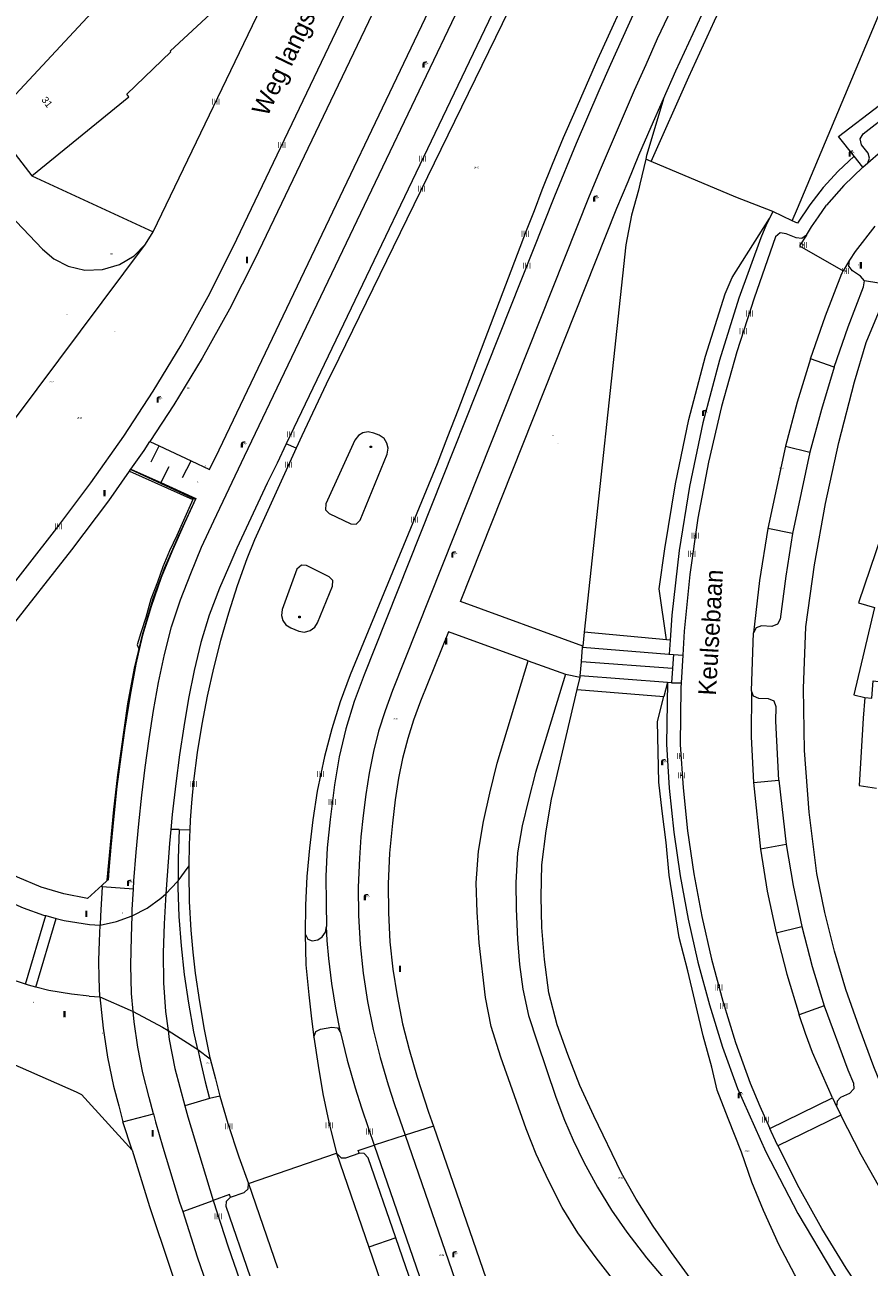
# Model space of a CAD drawing. Header units: metres. Extents: x 197457 to 198138, y 353986 to 354984.
# Tile 201 of 217: x 197987 to 198046, y 354631 to 354718. Entities that reach past the tile are written whole.
import ezdxf
from ezdxf.enums import TextEntityAlignment as Align

# ---------------------------------------------------------------- set-up
doc = ezdxf.new("R2010")
doc.units = ezdxf.units.M
doc.header["$MEASUREMENT"] = 0
for name, color, linetype, lineweight, true_color in [('afsluitpaal', 7, 'Continuous', 0, 0xde7233), ('benzine-   olieput', 7, 'Continuous', 0, 0x104b6e), ('kolk', 7, 'Continuous', 0, 0x104b6e), ('lichtmast', 7, 'Continuous', 0, 0x104b6e), ('straatnaambord', 7, 'Continuous', 0, 0x104b6e), ('verkeersbordpaal', 7, 'Continuous', 0, 0x104b6e), ('verklikker transportleiding', 7, 'Continuous', 0, 0x104b6e)]:
    doc.layers.add(name, color=color, linetype=linetype, lineweight=lineweight, true_color=true_color)
for name, color, linetype, lineweight in [('Grens beheer openbare ruimte groenbeheer', 253, 'Continuous', 0), ('Grens beheer openbare ruimte wegbeheer', 253, 'Continuous', 0), ('grens individueel parkeervak', 7, 'Continuous', 0), ('Grens maaiveld', 253, 'Continuous', 0), ('heg geen IMGeo', 7, 'Continuous', 0), ('hoofdgebouw', 1, 'Continuous', 0), ('Hoogtepunt', 7, 'Continuous', 0), ('huisnummerreeks BGT', 7, 'Continuous', 0), ('kant verharding', 7, 'Continuous', 0), ('kruinlijn', 1, 'Continuous', 0), ('openbare ruimte label tekst', 7, 'Continuous', 0), ('raster geen IMGeo', 7, 'Continuous', 0), ('taludlijn', 1, 'Continuous', 0), ('tussenmuur', 1, 'Continuous', 13), ('verkeerszuil', 7, 'Continuous', 0), ('vlakafsluiter', 1, 'Continuous', 0), ('waterleidingput', 132, 'Continuous', 0)]:
    doc.layers.add(name, color=color, linetype=linetype, lineweight=lineweight)
doc.styles.add('Style-WORKING', font='WORKING.shx')

# ---------------------------------------------------------------- blocks, each defined once
blk = doc.blocks.new('afsluitpaal')
at = {"layer": 'afsluitpaal', "linetype": 'Continuous', "lineweight": 0, "true_color": 0xbd2877}
blk.add_hatch(color=232, dxfattribs=at).paths.add_polyline_path([(0.15, 0.65, 1), (-0.15, 0.65), (-0.15, 0.05), (-0.3, 0.05), (-0.3, -0.1), (0, -0.1, -0.414214), (-0.1, 0, -1), (0.1, 0, -0.414214), (0, -0.1), (0.3, -0.1), (0.3, 0.05), (0.15, 0.05)])
at = {"layer": 'afsluitpaal', "linetype": 'Continuous', "lineweight": 0, "true_color": 0x681648}
blk.add_hatch(color=219, dxfattribs=at).paths.add_polyline_path([(0.1, 0, 1), (-0.1, 0, 1)])
blk = doc.blocks.new('kolk')
at = {"layer": 'kolk', "linetype": 'Continuous', "lineweight": 0, "true_color": 0xbd2877}
for points in [[(-0.49, -0.43), (-0.49, 0), (-0.49, 0.42), (-0.4, 0.42), (-0.4, 0), (-0.4, -0.43)], [(-0.19, -0.43), (-0.19, 0), (-0.19, 0.42), (-0.11, 0.42), (-0.11, 0), (-0.11, -0.43)], [(0.11, -0.43), (0.11, 0), (0.11, 0.42), (0.19, 0.42), (0.19, 0), (0.19, -0.43)], [(0.4, -0.43), (0.4, 0), (0.4, 0.42), (0.49, 0.42), (0.49, 0), (0.49, -0.43)]]:
    blk.add_hatch(color=232, dxfattribs=at).paths.add_polyline_path(points)
at = {"layer": 'kolk', "linetype": 'Continuous', "lineweight": 0, "true_color": 0x681648}
blk.add_hatch(color=219, dxfattribs=at).paths.add_polyline_path([(0.1, 0, 1), (-0.1, 0, 1)])
blk = doc.blocks.new('benzineolieput')
at = {"layer": 'benzine-   olieput', "linetype": 'Continuous', "lineweight": 0, "true_color": 0xbd2877}
h = blk.add_hatch(color=232, dxfattribs=at)
edge = h.paths.add_edge_path()
edge.add_spline(control_points=[(0.44, 0), (0.44, 0.04), (0.43, 0.09), (0.36, 0.2), (0.28, 0.26), (0.09, 0.32), (-0.02, 0.33), (-0.22, 0.29), (-0.31, 0.24), (-0.42, 0.12), (-0.44, 0.06), (-0.44, -0.06), (-0.42, -0.12), (-0.33, -0.22), (-0.28, -0.26), (-0.1, -0.33), (0.04, -0.33), (0.27, -0.27), (0.37, -0.2), (0.43, -0.08), (0.44, -0.04), (0.44, 0)], knot_values=[0, 0, 0, 0, 0.060484, 0.060484, 0.178041, 0.178041, 0.295599, 0.295599, 0.413157, 0.413157, 0.498623, 0.498623, 0.584089, 0.584089, 0.669555, 0.669555, 0.808438, 0.808438, 0.94732, 0.94732, 1, 1, 1, 1], degree=3, periodic=0)
edge = h.paths.add_edge_path(flags=16)
edge.add_ellipse((0, 0), major_axis=(0.392, 0), ratio=0.689655, start_angle=0, end_angle=360)
h = blk.add_hatch(color=232, dxfattribs=at)
h.paths.add_polyline_path([(-0.05, -0.09, -0.572477), (-0.05, 0.09, 0.381612), (-0.15, 0.17), (-0.25, 0.17), (-0.25, -0.18), (-0.15, -0.18, 0.381612)])
h.paths.add_polyline_path([(-0.15, -0.12), (-0.2, -0.12), (-0.2, -0.02), (-0.15, -0.02, -1)], flags=16)
h.paths.add_polyline_path([(-0.15, 0.02), (-0.2, 0.02), (-0.2, 0.12), (-0.15, 0.12, -1)], flags=16)
at = {"layer": 'benzine-   olieput', "linetype": 'Continuous', "lineweight": 0, "true_color": 0x681648}
blk.add_hatch(color=219, dxfattribs=at).paths.add_polyline_path([(0.1, 0, 1), (-0.1, 0, 1)])
at = {"layer": 'benzine-   olieput', "linetype": 'Continuous', "lineweight": 0, "true_color": 0xbd2877}
h = blk.add_hatch(color=232, dxfattribs=at)
h.paths.add_polyline_path([(0.27, -0.08), (0.27, 0.07, 1), (0.07, 0.07), (0.07, 0.07, -0.377964), (0.07, -0.07), (0.07, -0.08, 1)])
h.paths.add_polyline_path([(0.12, -0.08), (0.12, 0.07, -1), (0.23, 0.07), (0.23, -0.08, -1)], flags=16)
blk = doc.blocks.new('lichtmast')
at = {"layer": 'lichtmast', "linetype": 'Continuous', "lineweight": 0, "true_color": 0xbd2877}
for points in [[(0.15, 0.42, -0.344151), (0.3, 0.61), (0.43, 0.64, 0.960861), (0.4, 0.79), (0.1, 0.74, 0.366629), (-0.15, 0.45), (-0.15, -0.1), (0, -0.1, -0.414214), (-0.1, 0, -1), (0.1, 0, -0.414214), (0, -0.1), (0.15, -0.1)], [(0.35, 0.55, 1), (0.3, 0.56), (0.23, 0.32, 1), (0.28, 0.31)], [(0.42, 0.58, 1), (0.38, 0.57), (0.44, 0.33, 1), (0.48, 0.34)], [(0.49, 0.61, 1), (0.45, 0.58), (0.63, 0.4, 1), (0.66, 0.43)]]:
    blk.add_hatch(color=232, dxfattribs=at).paths.add_polyline_path(points)
at = {"layer": 'lichtmast', "linetype": 'Continuous', "lineweight": 0, "true_color": 0x681648}
blk.add_hatch(color=219, dxfattribs=at).paths.add_polyline_path([(-0.1, 0, 1), (0.1, 0, 1)])
blk = doc.blocks.new('DUMMY_2')
at = {"layer": 'verkeerszuil', "color": 7, "lineweight": 0, "flags": 128}
blk.add_lwpolyline([(0.5, -0.5), (-0.5, -0.5), (-0.5, 0.5), (0.5, 0.5), (0.5, -0.5)], close=True, dxfattribs=at)
blk = doc.blocks.new('waterleidingput')
at = {"layer": 'waterleidingput', "linetype": 'Continuous', "lineweight": 0, "true_color": 0x248bcb}
h = blk.add_hatch(color=142, dxfattribs=at)
edge = h.paths.add_edge_path()
edge.add_spline(control_points=[(0.44, 0), (0.44, 0.04), (0.43, 0.09), (0.36, 0.2), (0.28, 0.26), (0.09, 0.32), (-0.02, 0.33), (-0.22, 0.29), (-0.31, 0.24), (-0.42, 0.12), (-0.44, 0.06), (-0.44, -0.06), (-0.42, -0.12), (-0.33, -0.22), (-0.28, -0.26), (-0.1, -0.33), (0.04, -0.33), (0.27, -0.27), (0.37, -0.2), (0.43, -0.08), (0.44, -0.04), (0.44, 0)], knot_values=[0, 0, 0, 0, 0.060484, 0.060484, 0.178041, 0.178041, 0.295599, 0.295599, 0.413157, 0.413157, 0.498623, 0.498623, 0.584089, 0.584089, 0.669555, 0.669555, 0.808438, 0.808438, 0.94732, 0.94732, 1, 1, 1, 1], degree=3, periodic=0)
edge = h.paths.add_edge_path(flags=16)
edge.add_ellipse((0, 0), major_axis=(0.392, 0), ratio=0.689655, start_angle=0, end_angle=360)
for points in [[(-0.05, -0.09, -0.141608), (-0.09, -0.05), (-0.1, -0.09), (-0.17, 0.18), (-0.22, 0.18), (-0.12, -0.17), (-0.07, -0.17)], [(0.03, 0.18), (-0.02, 0.18), (-0.05, 0.09, -0.269854), (0.05, 0.09)], [(0.23, 0.18), (0.18, 0.18), (0.1, -0.09), (0.09, -0.05, -0.141608), (0.05, -0.09), (0.08, -0.17), (0.13, -0.17)]]:
    blk.add_hatch(color=142, dxfattribs=at).paths.add_polyline_path(points)
at = {"layer": 'waterleidingput', "linetype": 'Continuous', "lineweight": 0, "true_color": 0x104b6e}
blk.add_hatch(color=156, dxfattribs=at).paths.add_polyline_path([(0.1, 0, 1), (-0.1, 0, 1)])
blk = doc.blocks.new('paal')
at = {"layer": 'verkeersbordpaal', "linetype": 'Continuous', "lineweight": 0, "true_color": 0xbd2877}
blk.add_hatch(color=232, dxfattribs=at).paths.add_polyline_path([(0.15, 0.8), (-0.15, 0.8), (-0.15, -0.1), (0, -0.1, -0.414214), (-0.1, 0, -1), (0.1, 0, -0.414214), (0, -0.1), (0.15, -0.1)])
at = {"layer": 'verkeersbordpaal', "linetype": 'Continuous', "lineweight": 0, "true_color": 0x681648}
blk.add_hatch(color=219, dxfattribs=at).paths.add_polyline_path([(-0.1, 0, 1), (0.1, 0, 1)])
blk = doc.blocks.new('bord_3')
at = {"layer": 'straatnaambord', "linetype": 'Continuous', "lineweight": 0, "true_color": 0xbd2877}
h = blk.add_hatch(color=232, dxfattribs=at)
h.paths.add_polyline_path([(-0.75, -0.38), (-0.75, 0.38), (0.75, 0.38), (0.75, -0.38)])
h.paths.add_polyline_path([(-0.65, -0.27), (-0.65, 0.27), (0.65, 0.27), (0.65, -0.27)], flags=16)
at = {"layer": 'straatnaambord', "linetype": 'Continuous', "lineweight": 0, "true_color": 0xbd2877, "transparency": 33554534}
h = blk.add_hatch(color=232, dxfattribs=at)
h.paths.add_polyline_path([(-0.65, -0.27), (-0.65, 0.27), (0.65, 0.27), (0.65, -0.27)])
h.paths.add_polyline_path([(-0.55, -0.18), (-0.55, 0.17), (0.55, 0.17), (0.55, -0.18)], flags=16)
at = {"layer": 'straatnaambord', "linetype": 'Continuous', "lineweight": 0, "true_color": 0x681648}
blk.add_hatch(color=219, dxfattribs=at).paths.add_polyline_path([(-0.1, 0, 1), (0.1, 0, 1)])
blk = doc.blocks.new('bord_1')
at = {"layer": 'verklikker transportleiding', "linetype": 'Continuous', "lineweight": 0, "true_color": 0xbd2877}
h = blk.add_hatch(color=232, dxfattribs=at)
h.paths.add_polyline_path([(-0.75, -0.38), (-0.75, 0.38), (0.75, 0.38), (0.75, -0.38)])
h.paths.add_polyline_path([(-0.65, -0.27), (-0.65, 0.27), (0.65, 0.27), (0.65, -0.27)], flags=16)
at = {"layer": 'verklikker transportleiding', "linetype": 'Continuous', "lineweight": 0, "true_color": 0xbd2877, "transparency": 33554534}
h = blk.add_hatch(color=232, dxfattribs=at)
h.paths.add_polyline_path([(-0.65, -0.27), (-0.65, 0.27), (0.65, 0.27), (0.65, -0.27)])
h.paths.add_polyline_path([(-0.55, -0.18), (-0.55, 0.17), (0.55, 0.17), (0.55, -0.18)], flags=16)
at = {"layer": 'verklikker transportleiding', "linetype": 'Continuous', "lineweight": 0, "true_color": 0x681648}
blk.add_hatch(color=219, dxfattribs=at).paths.add_polyline_path([(-0.1, 0, 1), (0.1, 0, 1)])

msp = doc.modelspace()

# ---------------------------------------------------------------- linework, layer by layer
at = {"layer": 'Grens beheer openbare ruimte groenbeheer', "linetype": 'Continuous', "lineweight": 0}
for p, q in [((198032.128, 354675.294), (198026.363, 354675.829)), ((198032.376, 354675.271), (198032.128, 354675.294)), ((198025.866, 354671.813), (198031.936, 354671.32))]:
    msp.add_line(p, q, dxfattribs=at)
at = {"layer": 'Grens beheer openbare ruimte groenbeheer', "linetype": 'Continuous', "lineweight": 0, "flags": 128}
msp.add_lwpolyline([(198031.043, 354708.804), (198033.685, 354714.742), (198035.494, 354718.664), (198037.382, 354722.636), (198038.375, 354724.672), (198039.263, 354726.462), (198040.25, 354728.406), (198041.266, 354730.381), (198042.326, 354732.407), (198043.368, 354734.364), (198045.501, 354738.19), (198046.58, 354740.093)], dxfattribs=at)
at = {"layer": 'Grens beheer openbare ruimte wegbeheer', "linetype": 'Continuous', "lineweight": 0}
for p, q in [((197987.956, 354650.965), (197989.381, 354655.776)), ((198044.328, 354641.984), (198039.923, 354639.842))]:
    msp.add_line(p, q, dxfattribs=at)
at = {"layer": 'Grens beheer openbare ruimte wegbeheer', "linetype": 'Continuous', "lineweight": 0, "flags": 128}
for points in [[(197999.285, 354646.575), (197999.009, 354647.829), (197998.656, 354649.831), (197998.368, 354651.841), (197998.143, 354653.856), (197997.994, 354655.897), (197997.922, 354657.938), (197997.921, 354658.408)], [(197997.05, 354657.489), (197996.943, 354655.392), (197996.868, 354653.352), (197996.889, 354651.257), (197997.034, 354649.242), (197997.207, 354647.924)], [(197994.761, 354649.251), (197994.653, 354650.503), (197994.591, 354652.497), (197994.641, 354654.491), (197994.689, 354655.95)], [(197992.429, 354650.285), (197992.381, 354651.553), (197992.368, 354652.822), (197992.401, 354654.188), (197992.454, 354655.303)]]:
    msp.add_lwpolyline(points, dxfattribs=at)
at = {"layer": 'grens individueel parkeervak', "linetype": 'Continuous', "lineweight": 0}
for p, q in [((198044.946, 354701.887), (198044.505, 354701.144)), ((198044.396, 354700.959), (198044.505, 354701.144)), ((198043.875, 354694.403), (198042.207, 354694.979)), ((198040.453, 354688.87), (198039.215, 354683.083)), ((198040.453, 354688.87), (198042.168, 354688.433)), ((198042.168, 354688.433), (198040.953, 354682.745)), ((198040.953, 354682.745), (198039.215, 354683.083)), ((198038.207, 354665.29), (198039.985, 354665.469)), ((198039.985, 354665.469), (198040.495, 354660.949)), ((198038.207, 354665.29), (198038.698, 354660.631)), ((198040.495, 354660.949), (198038.698, 354660.631)), ((198039.799, 354654.75), (198041.594, 354655.21)), ((198043.166, 354649.639), (198041.416, 354649.015)), ((198043.754, 354643.188), (198043.887, 354642.905)), ((198043.887, 354642.905), (198044.036, 354642.589)), ((198009.006, 354639.32), (198011.272, 354632.729)), ((198002.835, 354637.203), (198004.869, 354631.292)), ((198013.158, 354633.389), (198011.272, 354632.729)), ((198014.976, 354628.109), (198013.158, 354633.389)), ((198011.272, 354632.729), (198013.079, 354627.482))]:
    msp.add_line(p, q, dxfattribs=at)
at = {"layer": 'grens individueel parkeervak', "linetype": 'Continuous', "lineweight": 0, "flags": 128}
for points in [[(198046.22, 354708.726), (198046.344, 354709.052), (198046.239, 354709.384), (198045.79, 354709.987), (198045.687, 354710.392), (198045.901, 354710.752), (198047.879, 354712.281), (198049.965, 354713.66)], [(198046.22, 354708.726), (198048.054, 354710.303), (198050.025, 354711.705), (198050.834, 354712.203)], [(198045.982, 354700.446), (198045.717, 354700.781), (198045.146, 354701.146), (198044.891, 354701.475), (198044.946, 354701.887)], [(198042.207, 354694.979), (198043.248, 354697.989), (198044.396, 354700.959)], [(198043.875, 354694.403), (198044.845, 354697.231), (198045.91, 354700.025), (198045.982, 354700.446)], [(198042.207, 354694.979), (198041.275, 354691.94), (198040.453, 354688.87)], [(198043.875, 354694.403), (198042.969, 354691.433), (198042.168, 354688.433)], [(198039.215, 354683.083), (198038.64, 354679.447), (198038.215, 354675.791)], [(198040.953, 354682.745), (198040.469, 354679.749), (198040.087, 354676.738), (198039.888, 354676.38), (198039.507, 354676.229), (198038.778, 354676.262), (198038.4, 354676.141), (198038.215, 354675.791)], [(198038.068, 354671.714), (198038.06, 354668.5), (198038.207, 354665.29)], [(198039.985, 354665.469), (198039.785, 354669.592), (198039.806, 354670.595), (198039.652, 354670.983), (198039.277, 354671.166), (198038.586, 354671.182), (198038.216, 354671.34), (198038.068, 354671.714)], [(198038.698, 354660.631), (198039.182, 354657.678), (198039.799, 354654.75)], [(198040.495, 354660.949), (198040.983, 354658.068), (198041.594, 354655.21)], [(198041.594, 354655.21), (198042.32, 354652.408), (198043.166, 354649.639)], [(198039.799, 354654.75), (198040.544, 354651.865), (198041.416, 354649.015)], [(198043.754, 354643.188), (198042.348, 354646.386), (198041.868, 354647.696), (198041.416, 354649.015)], [(198043.166, 354649.639), (198044.813, 354645.166), (198045.22, 354644.239), (198045.236, 354643.819), (198044.948, 354643.513), (198044.318, 354643.222), (198044.064, 354642.956), (198044.036, 354642.589)], [(198009.006, 354639.32), (198009.338, 354638.992), (198009.651, 354638.997), (198010.594, 354639.313)], [(198013.158, 354633.389), (198011.226, 354639.001), (198010.945, 354639.298), (198010.594, 354639.313)], [(198001.579, 354636.228), (198002.53, 354636.562), (198002.825, 354636.829), (198002.835, 354637.203)], [(198002.979, 354630.626), (198001.268, 354635.593), (198001.304, 354635.962), (198001.579, 354636.228)]]:
    msp.add_lwpolyline(points, dxfattribs=at)
at = {"layer": 'Grens maaiveld', "linetype": 'Continuous', "lineweight": 0}
for p, q in [((198026.158, 354673.768), (198026.247, 354674.769)), ((198026.247, 354674.769), (198032.273, 354674.293)), ((198032.273, 354674.293), (198032.312, 354674.29)), ((198032.312, 354674.29), (198032.618, 354674.266)), ((198032.618, 354674.266), (198032.551, 354673.303)), ((198026.069, 354672.763), (198026.157, 354673.758)), ((198026.157, 354673.758), (198026.158, 354673.768)), ((198026.158, 354673.768), (198032.551, 354673.303)), ((198032.551, 354673.303), (198032.55, 354673.285)), ((198032.186, 354672.303), (198026.069, 354672.763)), ((198032.55, 354673.285), (198032.48, 354672.281)), ((198032.193, 354672.302), (198032.186, 354672.303)), ((198032.48, 354672.281), (198032.193, 354672.302)), ((198039.36, 354641.041), (198043.754, 354643.188))]:
    msp.add_line(p, q, dxfattribs=at)
at = {"layer": 'Grens maaiveld', "linetype": 'Continuous', "lineweight": 0, "flags": 128}
for points in [[(198041.931, 354703.654), (198041.444, 354702.893), (198044.505, 354701.144)], [(197994.505, 354687.11), (197998.943, 354685.115), (197997.828, 354682.596), (197997.302, 354681.534), (197996.839, 354680.409), (197996.472, 354679.325), (197996.004, 354678.135), (197995.64, 354676.86), (197995.296, 354675.778), (197995.053, 354674.938)], [(198009.293, 354647.775), (198008.954, 354649.486), (198008.684, 354651.215), (198008.471, 354652.961), (198008.358, 354654.217), (198008.305, 354655.2)]]:
    msp.add_lwpolyline(points, dxfattribs=at)
at = {"layer": 'heg geen IMGeo', "linetype": 'Continuous', "lineweight": 0, "flags": 128}
msp.add_lwpolyline([(197994.505, 354687.11), (197998.943, 354685.115), (197997.828, 354682.596), (197997.302, 354681.534), (197996.839, 354680.409), (197996.472, 354679.325), (197996.004, 354678.135), (197995.64, 354676.86), (197995.296, 354675.778), (197995.053, 354674.938)], dxfattribs=at)
at = {"layer": 'hoofdgebouw', "linetype": 'Continuous', "lineweight": 0}
msp.add_line((197984.745, 354711.597), (197987.658, 354707.803), dxfattribs=at)
at = {"layer": 'hoofdgebouw', "linetype": 'Continuous', "lineweight": 0, "flags": 128}
for points in [[(197987.658, 354707.803), (197994.458, 354713.344), (197994.324, 354713.525), (197997.395, 354716.49), (197997.364, 354716.536), (198002.368, 354721.209), (198002.39, 354721.252)], [(198047.485, 354683.834), (198047.582, 354683.791), (198045.562, 354677.886), (198046.69, 354677.549)], [(198046.69, 354677.549), (198045.253, 354671.44), (198046.002, 354671.253)], [(198046.002, 354671.253), (198045.887, 354669.812), (198045.61, 354665.082), (198046.83, 354664.9)]]:
    msp.add_lwpolyline(points, dxfattribs=at)
at = {"layer": 'kant verharding', "linetype": 'Continuous', "lineweight": 0}
for p, q in [((198035.651, 354752.15), (198005.487, 354689.028)), ((198045.871, 354708.415), (198045.255, 354709.189)), ((198045.871, 354708.415), (198046.22, 354708.726)), ((198039.577, 354705.302), (198039.338, 354704.817)), ((198040.928, 354704.662), (198039.577, 354705.302)), ((197995.629, 354703.005), (197996.174, 354703.882)), ((198041.931, 354703.654), (198042.287, 354704.227)), ((198046.703, 354704.274), (198045.345, 354702.506)), ((198045.345, 354702.506), (198044.946, 354701.887)), ((197995.935, 354689.186), (197996.594, 354688.877)), ((198006.177, 354688.716), (198005.487, 354689.028)), ((197996.594, 354688.877), (197998.818, 354687.835)), ((197994.584, 354687.222), (197994.609, 354687.257)), ((197994.609, 354687.257), (197996.694, 354686.308)), ((197994.505, 354687.11), (197994.584, 354687.222)), ((198032.376, 354675.271), (198032.312, 354674.29)), ((198038.068, 354671.714), (198038.215, 354675.791)), ((198026.247, 354674.769), (198026.258, 354674.851)), ((198032.618, 354674.266), (198033.265, 354674.214)), ((198033.265, 354674.214), (198033.155, 354672.267)), ((198022.427, 354673.83), (198025.042, 354672.883)), ((198025.042, 354672.883), (198026.069, 354672.683)), ((198026.069, 354672.683), (198026.069, 354672.763)), ((198032.48, 354672.281), (198033.155, 354672.267)), ((197997.985, 354662.009), (197997.398, 354662.012)), ((197997.985, 354662.009), (197997.917, 354659.979)), ((197997.985, 354662.009), (197998.73, 354661.97)), ((197997.917, 354659.979), (197997.921, 354658.408)), ((197997.921, 354658.408), (197998.606, 354659.371)), ((197998.606, 354659.371), (197998.66, 354659.461)), ((197994.779, 354657.823), (197992.596, 354657.983)), ((197992.93, 354658.399), (197992.603, 354658.107)), ((197994.704, 354656.393), (197994.779, 354657.823)), ((197997.05, 354657.489), (197997.872, 354658.349)), ((197997.872, 354658.349), (197997.921, 354658.408)), ((197995.736, 354656.5), (197996.7, 354657.186)), ((197996.7, 354657.186), (197997.05, 354657.489)), ((197987.231, 354651.165), (197988.647, 354655.966)), ((197988.647, 354655.966), (197989.381, 354655.776)), ((197993.608, 354655.556), (197994.689, 354655.95)), ((197994.689, 354655.95), (197995.736, 354656.5)), ((197994.689, 354655.95), (197994.704, 354656.393)), ((197991.702, 354655.354), (197992.454, 354655.303)), ((197992.454, 354655.303), (197993.608, 354655.556)), ((197991.678, 354650.327), (197992.429, 354650.285)), ((197992.429, 354650.285), (197994.549, 354649.354)), ((197994.549, 354649.354), (197994.761, 354649.251)), ((197994.824, 354648.522), (197994.761, 354649.251)), ((197994.761, 354649.251), (197996.811, 354648.157)), ((197996.811, 354648.157), (197997.207, 354647.924)), ((197997.207, 354647.924), (197997.289, 354647.298)), ((197997.207, 354647.924), (197999.142, 354646.675)), ((197999.142, 354646.675), (197999.285, 354646.575)), ((197999.285, 354646.575), (197999.449, 354645.833)), ((197999.285, 354646.575), (198000.158, 354645.941)), ((198000.114, 354643.142), (197998.384, 354642.634)), ((198000.833, 354643.326), (198000.114, 354643.142)), ((197994.048, 354641.524), (197996.18, 354642.089)), ((198044.036, 354642.589), (198044.181, 354642.289)), ((198044.181, 354642.289), (198044.328, 354641.984)), ((198044.328, 354641.984), (198044.341, 354641.956)), ((198039.45, 354640.85), (198039.36, 354641.041)), ((198039.756, 354640.197), (198039.45, 354640.85)), ((198011.651, 354639.881), (198026.746, 354596.032)), ((198039.923, 354639.842), (198039.756, 354640.197)), ((198039.941, 354639.804), (198039.923, 354639.842))]:
    msp.add_line(p, q, dxfattribs=at)
at = {"layer": 'kant verharding', "linetype": 'Continuous', "lineweight": 0, "flags": 128}
for points in [[(197994.779, 354657.823), (197994.81, 354658.411), (197994.966, 354660.415), (197995.169, 354662.387), (197995.36, 354664.403), (197995.595, 354666.354), (197995.876, 354668.357), (197996.191, 354670.336), (197996.539, 354672.294), (197996.958, 354674.262), (197997.452, 354676.191), (197998.068, 354678.084), (197998.794, 354679.949), (197999.558, 354681.781), (198000.406, 354683.625), (198002.559, 354688.157), (198036.196, 354758.584), (198037.079, 354760.383), (198037.938, 354762.202), (198038.748, 354764.033), (198039.758, 354766.269), (198041.461, 354769.895), (198042.459, 354771.651), (198043.155, 354773.041)], [(198036.915, 354751.474), (198035.046, 354747.975), (198033.208, 354744.42), (198032.303, 354742.652), (198030.524, 354739.054), (198029.646, 354737.252), (198028.749, 354735.462), (198027.875, 354733.659), (198027.015, 354731.833), (198025.282, 354728.259), (198024.423, 354726.436), (198023.363, 354724.225), (198022.535, 354722.412), (198009.169, 354694.994), (198008.279, 354693.217), (198006.575, 354689.597), (198006.177, 354688.716)], [(197996.174, 354703.882), (198013.107, 354739.136), (198013.434, 354740.519)], [(198031.905, 354713.202), (198032.774, 354715.155), (198034.588, 354719.088), (198036.481, 354723.07), (198037.478, 354725.113), (198038.369, 354726.911), (198039.36, 354728.861), (198040.378, 354730.841), (198041.442, 354732.874), (198042.49, 354734.842), (198044.629, 354738.68), (198045.701, 354740.569), (198046.091, 354740.364)], [(197978.63, 354669.282), (197989.412, 354683.105), (197991.81, 354686.291), (197994.101, 354689.555), (197996.17, 354692.707), (197998.124, 354695.931), (198000.012, 354699.347), (198001.765, 354702.835), (198017.993, 354736.782), (198018.484, 354737.899)], [(198045.255, 354709.189), (198044.161, 354710.561), (198047.039, 354712.762), (198049.536, 354714.471), (198052.191, 354715.922), (198055.16, 354717.111), (198056.171, 354721.32), (198056.879, 354725.602), (198057.279, 354729.924), (198057.368, 354734.252), (198054.87, 354735.685)], [(198017.613, 354731.934), (198003.277, 354701.972), (198001.511, 354698.46), (197999.608, 354695.021), (197997.624, 354691.755), (197995.935, 354689.186)], [(197998.818, 354687.835), (198000.112, 354687.229), (198000.782, 354688.609), (198020.707, 354730.339)], [(198029.791, 354721.434), (198027.29, 354715.964), (198025.694, 354712.308), (198024.873, 354710.475), (198024.122, 354708.586), (198023.386, 354706.794), (198022.849, 354705.349), (198022.292, 354703.943), (198017.513, 354691.35), (198016.791, 354689.513), (198016.064, 354687.628), (198009.955, 354672.843), (198009.255, 354670.958), (198008.675, 354669.044), (198008.171, 354667.105), (198007.663, 354664.688), (198007.346, 354662.68), (198007.115, 354660.699), (198006.935, 354658.699), (198006.832, 354656.69), (198006.802, 354654.685)], [(198033.184, 354721.043), (198031.477, 354717.406), (198030.663, 354715.575), (198029.85, 354713.784), (198027.482, 354708.227), (198026.714, 354706.387), (198012.937, 354671.745), (198012.41, 354670.324), (198011.959, 354668.9), (198011.602, 354667.468), (198011.29, 354665.949), (198011.054, 354664.452), (198010.867, 354662.976), (198010.7, 354661.486), (198010.612, 354659.988), (198010.527, 354657.962), (198010.55, 354655.964), (198010.664, 354653.948), (198010.872, 354651.946), (198011.17, 354649.959), (198011.579, 354647.99), (198012.067, 354646.036), (198012.616, 354644.118), (198013.068, 354642.734), (198013.809, 354640.582)], [(197971.819, 354720.012), (197974.366, 354717.384), (197976.898, 354714.741), (197988.412, 354702.656), (197989.201, 354701.99), (197990.203, 354701.475), (197991.373, 354701.2), (197992.615, 354701.233), (197993.806, 354701.585), (197994.834, 354702.206), (197995.629, 354703.005)], [(198029.846, 354719.261), (198028.198, 354715.596), (198027.386, 354713.766), (198025.797, 354710.073), (198024.274, 354706.381), (198010.944, 354672.833), (198010.24, 354670.968), (198009.66, 354669.065), (198009.202, 354667.094), (198008.859, 354665.14), (198008.564, 354662.699), (198008.358, 354660.708), (198008.256, 354658.726), (198008.271, 354656.814), (198008.305, 354655.2)], [(198026.258, 354674.851), (198017.692, 354677.975), (198028.642, 354705.546), (198029.425, 354707.401), (198030.19, 354709.256), (198031.046, 354711.241), (198031.905, 354713.202)], [(198045.255, 354709.189), (198044.137, 354708.131), (198043.099, 354706.987), (198042.151, 354705.769), (198041.301, 354704.485), (198040.928, 354704.662)], [(198045.871, 354708.415), (198044.542, 354707.136), (198043.331, 354705.744)], [(198042.287, 354704.227), (198042.756, 354704.925), (198043.331, 354705.744)], [(198039.338, 354704.817), (198039.136, 354704.409), (198038.74, 354703.465), (198037.181, 354699.22), (198035.822, 354694.89), (198034.669, 354690.491), (198033.727, 354686.036), (198032.999, 354681.541), (198032.489, 354677.021), (198032.376, 354675.271)], [(198041.931, 354703.654), (198041.599, 354703.421), (198041.194, 354703.451), (198040.508, 354703.748), (198040.08, 354703.801), (198039.751, 354703.521), (198038.273, 354699.239), (198037.04, 354695.465), (198035.968, 354691.632), (198035.062, 354687.748), (198034.323, 354683.824), (198033.755, 354679.873), (198033.36, 354675.904), (198033.265, 354674.214)], [(198052.476, 354634.937), (198052.265, 354634.703), (198050.608, 354637.228), (198049.112, 354639.859), (198047.786, 354642.579), (198046.637, 354645.372), (198045.607, 354648.158), (198044.692, 354650.794), (198043.894, 354653.471), (198043.215, 354656.181), (198042.657, 354658.915), (198042.106, 354663.212), (198041.791, 354667.54), (198041.715, 354671.878), (198041.876, 354676.208), (198042.479, 354680.541), (198043.25, 354684.851), (198044.188, 354689.127), (198045.289, 354693.361), (198046.105, 354696.115), (198047.212, 354698.765)], [(198008.253, 354684.823), (198008.239, 354684.401), (198008.496, 354684.144), (198010.001, 354683.41), (198010.374, 354683.393), (198010.668, 354683.668), (198012.557, 354688.31), (198012.623, 354688.719), (198012.54, 354689.082), (198012.339, 354689.408), (198011.996, 354689.631), (198011.622, 354689.782), (198011.236, 354689.872), (198010.859, 354689.803), (198010.541, 354689.616), (198010.285, 354689.28), (198008.253, 354684.823)], [(197994.609, 354687.257), (197995.524, 354688.561), (197995.935, 354689.186)], [(198005.487, 354689.028), (198004.847, 354687.678), (198004.16, 354686.263), (198002.035, 354681.721), (198001.597, 354680.736), (198000.813, 354678.92), (198000.094, 354677.028), (197999.501, 354675.101), (197999.03, 354673.133), (197998.637, 354671.181), (197998.309, 354669.194), (197998.008, 354667.238), (197997.746, 354665.232), (197997.504, 354663.043), (197997.398, 354662.012)], [(198006.177, 354688.716), (198003.272, 354682.297), (198002.734, 354680.956), (198002.045, 354679.072), (198001.436, 354677.165), (198000.882, 354675.249), (198000.396, 354673.308), (197999.939, 354671.348), (197999.563, 354669.393), (197999.251, 354667.406), (197998.985, 354665.39), (197998.85, 354663.876), (197998.766, 354662.662), (197998.73, 354661.97)], [(197985.968, 354675.843), (197990.458, 354681.593), (197993.049, 354685.035), (197994.505, 354687.11)], [(197996.694, 354686.308), (197999.162, 354685.185), (197998.362, 354683.467), (197997.543, 354681.611), (197996.721, 354679.656), (197996.017, 354677.626), (197995.427, 354675.625), (197995.194, 354674.603)], [(198005.199, 354677.408), (198005.145, 354677.007), (198005.243, 354676.636), (198005.462, 354676.334), (198005.812, 354676.131), (198006.378, 354675.905), (198006.771, 354675.839), (198007.151, 354675.934), (198007.487, 354676.178), (198007.673, 354676.486), (198008.734, 354679.048), (198008.753, 354679.439), (198008.488, 354679.707), (198006.896, 354680.496), (198006.552, 354680.526), (198006.22, 354680.24), (198005.199, 354677.408)], [(198022.427, 354673.83), (198016.855, 354675.849), (198014.899, 354671), (198014.396, 354669.657), (198013.995, 354668.384), (198013.632, 354666.982), (198013.341, 354665.594), (198013.117, 354664.088), (198012.933, 354662.44), (198012.713, 354660.349), (198012.624, 354658.197), (198012.653, 354656.166), (198012.75, 354654.137), (198012.952, 354652.204), (198013.247, 354650.338), (198013.639, 354648.387), (198014.096, 354646.587), (198014.654, 354644.641), (198015.462, 354642.187), (198015.793, 354641.226)], [(197995.194, 354674.603), (197994.959, 354673.575), (197994.549, 354671.418), (197994.183, 354669.1)], [(198028.506, 354630.308), (198027.184, 354631.986), (198025.904, 354633.736), (198024.803, 354635.518), (198023.854, 354637.399), (198022.996, 354639.244), (198022.297, 354641.018), (198020.52, 354646.051), (198019.847, 354648.197), (198019.442, 354650.236), (198019.009, 354654.059), (198018.849, 354656.22), (198018.796, 354658.273), (198018.948, 354660.474), (198019.3, 354662.56), (198019.751, 354664.548), (198020.268, 354666.643), (198022.427, 354673.83)], [(198025.042, 354672.883), (198022.952, 354665.989), (198022.455, 354664.09), (198022.009, 354662.261), (198021.691, 354660.359), (198021.572, 354658.297), (198021.597, 354656.449), (198021.693, 354654.305), (198021.815, 354652.544), (198022.053, 354650.824), (198022.465, 354648.972), (198023.071, 354647.12), (198024.376, 354643.249), (198024.97, 354641.641), (198025.578, 354640.234), (198026.342, 354638.686), (198027.296, 354636.929), (198028.263, 354635.317), (198029.339, 354633.789), (198030.723, 354631.987), (198036.668, 354624.968), (198036.683, 354624.942)], [(198032.193, 354672.302), (198032.12, 354667.971), (198032.314, 354664.896), (198032.631, 354661.823), (198033.071, 354658.76), (198033.635, 354655.716), (198034.32, 354652.696), (198035.125, 354649.709), (198036.048, 354646.761), (198037.085, 354643.859), (198039.073, 354639.417), (198041.317, 354635.089), (198043.807, 354630.898), (198046.53, 354626.864), (198049.835, 354622.785), (198053.396, 354618.912), (198057.192, 354615.271), (198061.2, 354611.88), (198071.924, 354603.138)], [(198033.155, 354672.267), (198033.136, 354671.929), (198033.085, 354667.96), (198033.279, 354664.932), (198033.595, 354661.907), (198034.031, 354658.892), (198034.588, 354655.894), (198035.263, 354652.921), (198036.056, 354649.98), (198036.964, 354647.077), (198037.984, 354644.219), (198038.655, 354642.623), (198039.36, 354641.041)], [(197994.183, 354669.1), (197993.892, 354667.087), (197993.629, 354665.007), (197993.408, 354662.932), (197993.196, 354660.76), (197993.08, 354659.444), (197993.019, 354658.479), (197992.93, 354658.399)], [(197997.398, 354662.012), (197997.298, 354661.032), (197997.05, 354657.489)], [(197992.603, 354658.107), (197991.559, 354657.173), (197989.901, 354657.489), (197988.309, 354657.972), (197986.673, 354658.654), (197982.839, 354660.417), (197981.904, 354660.8), (197979.806, 354661.749)], [(197998.73, 354661.97), (197998.679, 354660.962), (197998.66, 354659.461)], [(197980.698, 354659.42), (197985.635, 354657.139), (197987.048, 354656.522), (197988.482, 354656.009), (197988.647, 354655.966)], [(197998.66, 354659.461), (197998.654, 354658.953), (197998.697, 354656.945), (197998.811, 354654.939), (197998.946, 354653.416), (197999.109, 354651.939), (197999.413, 354649.936), (197999.745, 354647.977), (198000.14, 354646.006), (198000.158, 354645.941)], [(197992.596, 354657.983), (197992.482, 354655.962), (197992.454, 354655.303)], [(197989.381, 354655.776), (197989.927, 354655.634), (197991.702, 354655.354)], [(198006.802, 354654.685), (198006.996, 354654.313), (198007.301, 354654.19), (198007.706, 354654.277), (198008.014, 354654.487), (198008.225, 354654.807), (198008.305, 354655.2)], [(198006.802, 354654.685), (198006.869, 354652.526), (198007.058, 354650.423), (198007.247, 354648.738), (198007.428, 354647.44)], [(197968.907, 354653.526), (197969.32, 354654.128), (197971.664, 354653.573), (197979.47, 354649.052), (197981.249, 354648.046), (197983.209, 354647.047), (197984.871, 354646.219), (197990.774, 354643.61)], [(197987.231, 354651.165), (197986, 354651.563), (197984.414, 354652.217), (197983.189, 354652.756), (197982.279, 354653.191)], [(197987.956, 354650.965), (197987.429, 354651.101), (197987.231, 354651.165)], [(197991.678, 354650.327), (197990.44, 354650.454), (197988.866, 354650.73), (197987.956, 354650.965)], [(197992.429, 354650.285), (197992.655, 354648.076), (197992.977, 354646.043), (197993.396, 354644.017), (197993.751, 354642.629), (197994.048, 354641.524)], [(197996.18, 354642.089), (197995.885, 354643.213), (197995.449, 354644.942), (197995.096, 354646.757), (197994.824, 354648.522)], [(198007.428, 354647.44), (198007.551, 354647.847), (198007.875, 354648.009), (198008.686, 354648.159), (198009.087, 354648.095), (198009.293, 354647.775)], [(197997.289, 354647.298), (197997.691, 354645.253), (197998.384, 354642.634)], [(198007.428, 354647.44), (198007.718, 354645.454), (198008.059, 354643.487), (198008.468, 354641.494), (198009.006, 354639.32)], [(198009.293, 354647.775), (198009.762, 354645.841), (198010.319, 354643.906), (198010.767, 354642.506), (198011.246, 354641.058), (198011.651, 354639.881)], [(197999.449, 354645.833), (197999.812, 354644.328), (198000.114, 354643.142)], [(198000.158, 354645.941), (198000.542, 354644.526), (198000.833, 354643.326)], [(197990.774, 354643.61), (197991.152, 354643.443), (197994.7, 354639.544)], [(198000.833, 354643.326), (198001.405, 354641.411), (198002.159, 354639.056), (198002.835, 354637.203)], [(197996.18, 354642.089), (197996.329, 354641.52), (197996.845, 354639.74), (197998.021, 354635.9), (197998.232, 354635.24)], [(197998.384, 354642.634), (197998.588, 354641.863), (198000.369, 354636.013)], [(198015.793, 354641.226), (198032.135, 354593.833), (198032.761, 354592.001), (198033.514, 354590.196), (198034.356, 354588.33), (198044.263, 354568.846)], [(198044.341, 354641.956), (198045.739, 354639.224), (198047.243, 354636.547), (198048.85, 354633.93), (198050.555, 354631.379)], [(198013.809, 354640.582), (198030.195, 354593.022), (198030.833, 354591.15), (198031.622, 354589.297), (198032.468, 354587.483), (198042.881, 354566.956)], [(197994.7, 354639.544), (197995.916, 354635.582), (197997.346, 354631.265), (197997.915, 354629.611)], [(198010.594, 354639.313), (198010.533, 354639.518), (198011.651, 354639.881)], [(198046.525, 354628.549), (198044.709, 354631.258), (198043.003, 354634.042), (198041.413, 354636.893), (198039.941, 354639.804)], [(198001.579, 354636.228), (198001.516, 354636.428), (198000.369, 354636.013)], [(198000.369, 354636.013), (198001.429, 354632.769), (198006.388, 354618.422)], [(197998.232, 354635.24), (197999.245, 354632.067), (198023.12, 354563.076), (198023.668, 354561.155), (198024.954, 354557.358), (198025.767, 354554.821)]]:
    msp.add_lwpolyline(points, dxfattribs=at)
at = {"layer": 'kruinlijn', "linetype": 'Continuous', "lineweight": 0}
for p, q in [((198040.928, 354704.662), (198041.29, 354705.525)), ((198036.72, 354700.676), (198039.338, 354704.817)), ((198031.61, 354678.861), (198032.008, 354681.677)), ((198032.128, 354675.294), (198031.61, 354678.861)), ((198032.186, 354672.303), (198031.936, 354671.32))]:
    msp.add_line(p, q, dxfattribs=at)
at = {"layer": 'kruinlijn', "linetype": 'Continuous', "lineweight": 0, "flags": 128}
for points in [[(198041.29, 354705.525), (198051.544, 354729.954), (198052.279, 354731.225)], [(198032.008, 354681.677), (198032.744, 354686.219), (198033.696, 354690.721), (198034.861, 354695.167), (198036.234, 354699.542), (198036.72, 354700.676)], [(198046.623, 354624.68), (198043.575, 354626.747), (198042.297, 354628.759), (198041.115, 354630.791), (198039.998, 354632.927), (198038.925, 354635.298), (198038.098, 354637.293), (198037.38, 354639.401), (198036.434, 354641.759), (198035.681, 354643.742), (198035.292, 354645.357), (198034.683, 354647.535), (198033.605, 354652.11), (198033, 354654.442), (198032.298, 354658.799), (198032.092, 354661.082), (198031.822, 354663.295), (198031.59, 354665.324), (198031.49, 354669.57), (198031.936, 354671.32)]]:
    msp.add_lwpolyline(points, dxfattribs=at)
at = {"layer": 'raster geen IMGeo', "linetype": 'Continuous', "lineweight": 0}
for p, q in [((197996.036, 354687.757), (197996.594, 354688.877)), ((197997.259, 354687.413), (197996.694, 354686.308)), ((197998.211, 354686.673), (197998.818, 354687.835))]:
    msp.add_line(p, q, dxfattribs=at)
at = {"layer": 'raster geen IMGeo', "linetype": 'Continuous', "lineweight": 0, "flags": 128}
msp.add_lwpolyline([(197992.935, 354658.451), (197993.185, 354660.932), (197993.415, 354663.396), (197993.693, 354665.83), (197994.383, 354670.807), (197994.851, 354673.297), (197995.416, 354675.644), (197996.168, 354678.178), (197996.982, 354680.364), (197997.937, 354682.555), (197999.129, 354685.133), (197994.619, 354687.206)], dxfattribs=at)
at = {"layer": 'taludlijn', "linetype": 'Continuous', "lineweight": 0}
for p, q in [((198026.363, 354675.829), (198026.258, 354674.851)), ((198025.866, 354671.813), (198026.069, 354672.683))]:
    msp.add_line(p, q, dxfattribs=at)
at = {"layer": 'taludlijn', "linetype": 'Continuous', "lineweight": 0, "flags": 128}
for points in [[(198031.905, 354713.202), (198031.294, 354711.161), (198030.727, 354709.233), (198030.665, 354708.963)], [(198030.665, 354708.963), (198030.263, 354707.212), (198030.151, 354706.801)], [(198030.151, 354706.801), (198029.675, 354705.048), (198029.268, 354702.961), (198026.363, 354675.829)], [(198038.054, 354625.602), (198036.511, 354627.297), (198033.772, 354630.567), (198032.468, 354632.364), (198031.178, 354634.205), (198029.999, 354636.098), (198028.965, 354637.92), (198027.021, 354641.935), (198026.044, 354644.063), (198025.221, 354646.231), (198024.47, 354648.32), (198023.883, 354650.553), (198023.58, 354652.903), (198023.384, 354655.139), (198023.34, 354657.316), (198023.396, 354659.522), (198023.695, 354661.917), (198024.071, 354664.123), (198025.866, 354671.813)]]:
    msp.add_lwpolyline(points, dxfattribs=at)
at = {"layer": 'tussenmuur', "linetype": 'Continuous', "lineweight": 13}
msp.add_line((197984.745, 354711.597), (197992.492, 354719.925), dxfattribs=at)
at = {"layer": 'tussenmuur', "linetype": 'Continuous', "lineweight": 13, "flags": 128}
msp.add_lwpolyline([(198046.002, 354671.253), (198046.494, 354671.211), (198046.604, 354672.429), (198055.501, 354671.254)], dxfattribs=at)
at = {"layer": 'vlakafsluiter', "linetype": 'Continuous', "lineweight": 0}
for p, q in [((198031.043, 354708.804), (198030.665, 354708.963)), ((197987.658, 354707.803), (197996.174, 354703.882)), ((197986.524, 354690.833), (197995.629, 354703.005)), ((198047.997, 354700.127), (198045.982, 354700.446)), ((197995.053, 354674.938), (197995.194, 354674.603)), ((197992.596, 354657.983), (197992.603, 354658.107)), ((197994.7, 354639.544), (197994.048, 354641.524)), ((198015.793, 354641.226), (198013.809, 354640.582)), ((198013.809, 354640.582), (198011.651, 354639.881)), ((198002.835, 354637.203), (198009.006, 354639.32)), ((197998.232, 354635.24), (198000.369, 354636.013))]:
    msp.add_line(p, q, dxfattribs=at)
at = {"layer": 'vlakafsluiter', "linetype": 'Continuous', "lineweight": 0, "flags": 128}
msp.add_lwpolyline([(198039.577, 354705.302), (198036.985, 354706.302), (198031.043, 354708.804)], dxfattribs=at)

# ---------------------------------------------------------------- block references
at = {"layer": 'afsluitpaal', "linetype": 'Continuous', "lineweight": 0, "xscale": 0.1, "yscale": 0.1, "zscale": 0.1}
for p in [(198045.572, 354701.553), (197999.804, 354687.461), (197999.297, 354686.345), (197998.74, 354685.269), (197994.012, 354656.135), (197987.778, 354649.866), (197992.614, 354647.704)]:
    msp.add_blockref('afsluitpaal', p, dxfattribs=at)
at = {"layer": 'benzine-   olieput', "linetype": 'Continuous', "lineweight": 0, "xscale": 0.1, "yscale": 0.1, "zscale": 0.1}
for p in [(197990.126, 354698.112), (198024.55, 354689.036)]:
    msp.add_blockref('benzineolieput', p, dxfattribs=at)
at = {"layer": 'kolk', "linetype": 'Continuous', "lineweight": 0, "xscale": 0.5, "yscale": 0.5}
for p in [(198000.561, 354713.009), (198005.183, 354709.959), (198015.037, 354709.001), (198014.968, 354706.915), (198022.22, 354703.74), (198041.703, 354702.968), (198022.335, 354701.519), (198044.663, 354701.131), (198037.937, 354698.161), (198037.498, 354696.923), (198005.8, 354689.686), (198005.644, 354687.561), (198014.461, 354683.719), (197989.529, 354683.241), (198034.129, 354682.586), (198033.891, 354681.32), (198033.095, 354667.152), (198007.89, 354665.889), (198033.166, 354665.795), (197998.979, 354665.193), (198008.696, 354663.923), (198035.776, 354650.933), (198036.139, 354649.645), (198001.469, 354641.197), (198008.496, 354641.269), (198039.05, 354641.677), (198011.314, 354640.842), (198000.713, 354634.903)]:
    msp.add_blockref('kolk', p, dxfattribs=at)
at = {"layer": 'lichtmast', "linetype": 'Continuous', "lineweight": 0, "xscale": 0.5, "yscale": 0.5}
for p in [(198015.105, 354715.433), (198044.949, 354709.192), (198027.055, 354706.043), (197996.479, 354691.97), (198034.671, 354691.018), (198002.378, 354688.808), (198017.126, 354681.108), (198031.817, 354666.552), (197994.396, 354658.091), (198010.988, 354657.097), (198037.175, 354643.225), (198017.191, 354632.07)]:
    msp.add_blockref('lichtmast', p, dxfattribs=at)
at = {"layer": 'straatnaambord', "linetype": 'Continuous', "lineweight": 0, "xscale": 0.1, "yscale": 0.1, "zscale": 0.1}
msp.add_blockref('bord_3', (197993.244, 354702.339), dxfattribs=at)
at = {"layer": 'verkeersbordpaal', "linetype": 'Continuous', "lineweight": 0, "xscale": 0.5, "yscale": 0.5}
for p in [(198002.741, 354701.73), (198045.734, 354701.358), (197992.756, 354685.394), (198016.692, 354675.01), (197991.482, 354655.92), (198013.46, 354652.057), (197989.959, 354648.891), (197996.131, 354640.539)]:
    msp.add_blockref('paal', p, dxfattribs=at)
at = {"layer": 'verkeerszuil', "lineweight": 0, "xscale": 0.1, "yscale": 0.1, "zscale": 0.1}
for p in [(198011.408, 354688.822), (198006.422, 354676.889)]:
    msp.add_blockref('DUMMY_2', p, dxfattribs=at)
at = {"layer": 'verklikker transportleiding', "linetype": 'Continuous', "lineweight": 0, "xscale": 0.1, "yscale": 0.1, "zscale": 0.1}
msp.add_blockref('bord_1', (197998.621, 354692.931), dxfattribs=at)
at = {"layer": 'waterleidingput', "linetype": 'Continuous', "lineweight": 0, "xscale": 0.1, "yscale": 0.1, "zscale": 0.1}
for p in [(197993.482, 354696.923), (198024.172, 354689.602)]:
    msp.add_blockref('waterleidingput', p, dxfattribs=at)

# ---------------------------------------------------------------- texts
at = {"layer": 'Hoogtepunt', "linetype": 'Continuous', "lineweight": 0, "style": 'Style-WORKING'}
for s, p in [('24.85', (198018.631, 354708.336)), ('24.85', (198018.631, 354708.336)), ('25.22', (197988.914, 354693.331)), ('25.22', (197988.914, 354693.331)), ('25.14', (197990.82, 354690.794)), ('25.14', (197990.82, 354690.794)), ('27.79', (198040.024, 354687.256)), ('27.79', (198040.024, 354687.256)), ('25.30', (198012.98, 354669.721)), ('25.30', (198012.98, 354669.721)), ('25.41', (197999.879, 354645.586)), ('25.41', (197999.879, 354645.586)), ('27.60', (198037.592, 354639.414)), ('27.60', (198037.592, 354639.414)), ('25.82', (198028.738, 354637.544)), ('25.82', (198028.738, 354637.544)), ('25.56', (198016.197, 354632.123)), ('25.56', (198016.197, 354632.123))]:
    msp.add_text(s, height=0.1, dxfattribs=at).set_placement(p)
at = {"layer": 'huisnummerreeks BGT', "linetype": 'Continuous', "lineweight": 0, "style": 'Style-WORKING'}
msp.add_text('31', height=0.5, rotation=307.5, dxfattribs=at).set_placement((197988.731, 354712.974), align=Align.MIDDLE_CENTER)
at = {"layer": 'openbare ruimte label tekst', "linetype": 'Continuous', "lineweight": 0, "style": 'Style-WORKING'}
for s, rotation, p in [('Weg langs het Kerkhof', 64.3, (198007.259, 354719.779)), ('Keulsebaan', 86.7, (198035.209, 354675.81))]:
    msp.add_text(s, height=1.25, rotation=rotation, dxfattribs=at).set_placement(p, align=Align.MIDDLE_CENTER)

doc.saveas('drawing.dxf')
